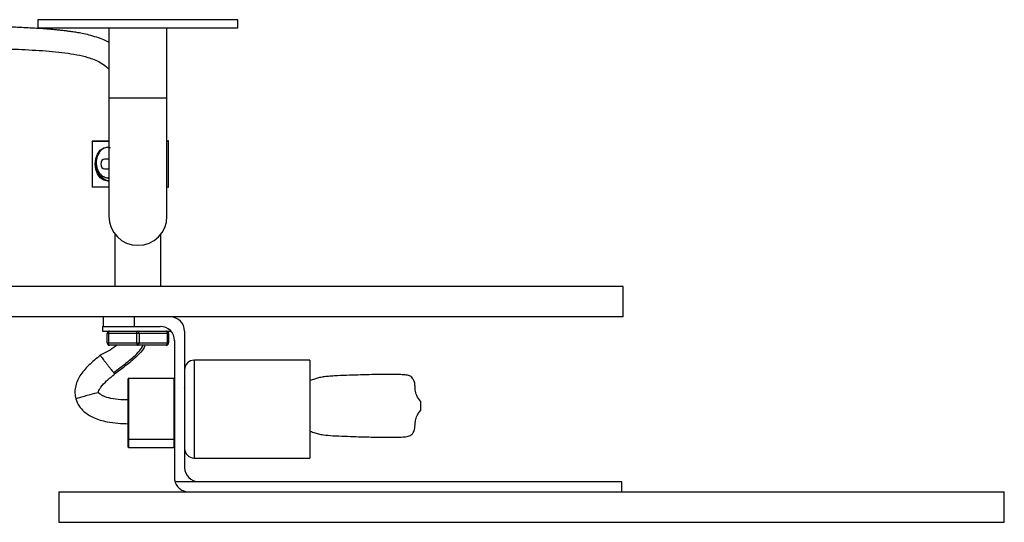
# Model space of a CAD drawing. Header units: millimetres. Extents: x -671 to 80, y -337 to 1335.
# Tile 2 of 5: x -493 to -284, y -337 to -231. Entities that reach past the tile are written whole.
import ezdxf

# ---------------------------------------------------------------- set-up
doc = ezdxf.new("R2010")
doc.units = ezdxf.units.MM

msp = doc.modelspace()

# ---------------------------------------------------------------- linework, layer by layer
at = {"color": 7, "linetype": 'Continuous', "lineweight": 25}
for p, q in [((-488.72, -230.78), (-488.72, -232.6)), ((-446.45, -230.78), (-488.72, -230.78)), ((-446.45, -232.6), (-446.45, -230.78)), ((-446.45, -232.6), (-488.72, -232.6)), ((-473.73, -232.6), (-473.73, -272.36)), ((-461.43, -272.36), (-461.43, -232.6)), ((-477.17, -256.41), (-477.29, -256.51)), ((-477.29, -256.51), (-477.29, -266.11)), ((-477.17, -256.41), (-473.73, -256.41)), ((-473.89, -257.81), (-474.37, -257.87)), ((-473.91, -257.81), (-473.96, -257.81)), ((-461.43, -256.41), (-461.18, -256.41)), ((-461.08, -266.11), (-461.08, -256.51)), ((-473.73, -260.27), (-474.65, -260.27)), ((-474.65, -262.35), (-473.73, -262.35)), ((-474.03, -264.27), (-473.86, -264.27)), ((-477.17, -266.21), (-477.29, -266.11)), ((-473.73, -266.21), (-477.17, -266.21)), ((-461.18, -266.21), (-461.43, -266.21)), ((-472.43, -276.17), (-472.43, -287.21)), ((-462.73, -287.21), (-462.73, -276.17)), ((-364.9, -287.21), (-564.9, -287.21)), ((-364.9, -293.66), (-364.9, -287.21)), ((-364.9, -293.66), (-564.9, -293.66)), ((-474.95, -293.66), (-474.95, -295.66)), ((-468.35, -293.66), (-468.35, -295.66)), ((-475.08, -295.66), (-475.08, -296.66)), ((-475.08, -295.66), (-474.95, -295.66)), ((-474.92, -295.66), (-462.84, -295.66)), ((-475.08, -296.66), (-460.61, -296.66)), ((-461.08, -297.16), (-474.08, -297.16)), ((-474.08, -299.16), (-474.08, -297.16)), ((-473.83, -297.16), (-473.83, -299.16)), ((-467.83, -299.16), (-467.83, -297.16)), ((-467.33, -297.16), (-467.33, -299.16)), ((-461.33, -299.16), (-461.33, -297.16)), ((-461.08, -297.16), (-461.08, -299.16)), ((-457.7, -296.66), (-457.7, -325.52)), ((-474.08, -299.16), (-461.08, -299.16)), ((-461.58, -299.66), (-473.58, -299.66)), ((-459.84, -298.7), (-459.84, -298.65)), ((-459.84, -298.66), (-459.84, -327.66)), ((-431.2, -302.81), (-455.7, -302.81)), ((-431.2, -302.81), (-431.2, -323.51)), ((-469.64, -321.18), (-469.64, -306.76)), ((-459.94, -306.66), (-469.54, -306.66)), ((-469.54, -306.66), (-469.54, -321.3)), ((-459.94, -321.3), (-459.94, -306.66)), ((-457.6, -308.83), (-457.7, -308.61)), ((-469.54, -319.5), (-459.94, -319.5)), ((-469.64, -321.18), (-469.54, -321.3)), ((-469.54, -321.3), (-459.94, -321.3)), ((-459.84, -321.18), (-459.94, -321.3)), ((-455.7, -323.51), (-431.2, -323.51)), ((-365.19, -328.52), (-459.72, -328.52)), ((-365.19, -330.66), (-365.19, -328.52)), ((-484.3, -330.66), (-484.3, -337.11)), ((-484.3, -330.66), (-284.3, -330.66)), ((-284.3, -337.11), (-284.3, -330.66)), ((-484.3, -337.11), (-284.3, -337.11))]:
    msp.add_line(p, q, dxfattribs=at)
at = {"color": 8, "linetype": 'Continuous', "lineweight": 25}
for p, q in [((-461.43, -247.36), (-473.73, -247.36)), ((-473.73, -256.51), (-477.29, -256.51)), ((-461.08, -256.51), (-461.43, -256.51)), ((-477.29, -266.11), (-473.73, -266.11)), ((-461.43, -266.11), (-461.08, -266.11)), ((-455.7, -302.81), (-455.7, -323.51))]:
    msp.add_line(p, q, dxfattribs=at)
at = {"color": 7, "linetype": 'Continuous', "lineweight": 25, "flags": 128}
for points in [[(-476.63, -261.31), (-476.5, -260.19), (-476.12, -259.19), (-475.53, -258.39), (-474.78, -257.88), (-473.96, -257.71), (-473.73, -257.72)], [(-474.65, -260.27), (-474.95, -260.35), (-475.2, -260.57), (-475.37, -260.91), (-475.42, -261.31), (-475.37, -261.7), (-475.2, -262.04), (-474.95, -262.27), (-474.65, -262.35)], [(-473.73, -264.89), (-473.96, -264.91), (-474.78, -264.73), (-475.53, -264.22), (-476.12, -263.42), (-476.5, -262.42), (-476.63, -261.31)], [(-476.48, -261.31), (-476.34, -262.44), (-475.94, -263.46), (-475.31, -264.24), (-474.53, -264.7), (-473.73, -264.8)], [(-473.58, -296.66), (-473.63, -296.67), (-473.68, -296.69), (-473.72, -296.74), (-473.76, -296.8), (-473.79, -296.88), (-473.81, -296.97), (-473.83, -297.06), (-473.83, -297.16)], [(-467.83, -297.16), (-467.83, -297.06), (-467.81, -296.97), (-467.79, -296.88), (-467.76, -296.8), (-467.72, -296.74), (-467.68, -296.69), (-467.63, -296.67), (-467.58, -296.66)], [(-467.33, -297.16), (-467.34, -297.06), (-467.35, -296.97), (-467.37, -296.88), (-467.41, -296.8), (-467.44, -296.74), (-467.49, -296.69), (-467.53, -296.67), (-467.58, -296.66)], [(-461.33, -297.16), (-461.34, -297.06), (-461.35, -296.97), (-461.37, -296.88), (-461.41, -296.8), (-461.44, -296.74), (-461.49, -296.69), (-461.53, -296.67), (-461.58, -296.66)], [(-473.58, -299.66), (-473.63, -299.65), (-473.68, -299.62), (-473.72, -299.57), (-473.76, -299.51), (-473.79, -299.43), (-473.81, -299.35), (-473.83, -299.25), (-473.83, -299.16)], [(-467.83, -299.16), (-467.83, -299.25), (-467.81, -299.35), (-467.79, -299.43), (-467.76, -299.51), (-467.72, -299.57), (-467.68, -299.62), (-467.63, -299.65), (-467.58, -299.66)], [(-467.58, -299.66), (-467.53, -299.65), (-467.49, -299.62), (-467.44, -299.57), (-467.41, -299.51), (-467.37, -299.43), (-467.35, -299.35), (-467.34, -299.25), (-467.33, -299.16)], [(-461.58, -299.66), (-461.53, -299.65), (-461.49, -299.62), (-461.44, -299.57), (-461.41, -299.51), (-461.37, -299.43), (-461.35, -299.35), (-461.34, -299.25), (-461.33, -299.16)]]:
    msp.add_lwpolyline(points, dxfattribs=at)
at = {"color": 8, "linetype": 'Continuous', "lineweight": 25, "flags": 128}
msp.add_lwpolyline([(-480.72, -310.96), (-480.73, -310.96), (-480.62, -310.92), (-480.22, -310.79), (-479.87, -310.69), (-479.42, -310.56), (-478.87, -310.4), (-478.28, -310.23), (-477.69, -310.07), (-477.15, -309.93), (-476.7, -309.81), (-476.37, -309.72), (-476, -309.64), (-475.91, -309.63), (-475.91, -309.63)], dxfattribs=at)
at = {"color": 7, "linetype": 'Continuous', "lineweight": 25}
for centre, radius, start, end in [((-461.18, -256.51), 0.1, 0, 90), ((-472.33, -261.22), 4.15, 146.824, 181.1497), ((-461.18, -266.11), 0.1, 270, 0), ((-467.58, -272.36), 6.15, 180, 0), ((-460.7, -296.66), 3, 0, 90), ((-462.84, -298.66), 3, 0, 90), ((-473.58, -297.16), 0.5, 90, 180), ((-461.58, -297.16), 0.5, 0, 90), ((-473.58, -299.16), 0.5, 180, 270), ((-461.58, -299.16), 0.5, 270, 0), ((-455.7, -304.81), 2, 90, 180), ((-469.54, -306.76), 0.1, 90, 180), ((-459.94, -306.76), 0.1, 0, 90), ((-469.54, -319.4), 0.0988, 180.7019, 270.6851), ((-459.94, -319.4), 0.0988, 269.3149, 359.2981), ((-455.7, -321.51), 2, 180, 270), ((-454.7, -325.52), 3, 180, 270), ((-456.84, -327.66), 3, 180, 196.6585)]:
    msp.add_arc(centre, radius, start, end, dxfattribs=at)
for points, knots in [([(-473.73, -235.58), (-473.95, -235.46), (-474.68, -235.07), (-475.94, -234.6), (-477.49, -234.12), (-478.94, -233.77), (-480.21, -233.53), (-481.26, -233.36), (-482.16, -233.24), (-483.01, -233.13), (-483.9, -233.03), (-485.03, -232.91), (-486.44, -232.79), (-488.13, -232.67), (-489.91, -232.56), (-491.71, -232.47), (-493.5, -232.39), (-495.26, -232.32), (-498.17, -232.21), (-502.23, -232.08), (-507.45, -231.93), (-512.66, -231.79), (-522.33, -231.58), (-531.58, -231.35), (-539.11, -231.54), (-540.43, -231.58)], [0, 0, 0, 0, 0.008586, 0.028813, 0.051176, 0.072514, 0.089975, 0.105002, 0.117355, 0.129448, 0.142454, 0.156413, 0.179725, 0.20553, 0.232774, 0.259971, 0.286987, 0.313696, 0.339978, 0.419443, 0.498874, 0.57802, 0.65724, 0.939862, 1, 1, 1, 1]), ([(-541.41, -236.16), (-536.54, -236.13), (-526.62, -236.08), (-514.78, -236.35), (-505.89, -236.59), (-500.11, -236.77), (-494.29, -236.97), (-489.46, -237.2), (-485.71, -237.48), (-483.02, -237.76), (-480.52, -238.15), (-478.46, -238.63), (-476.83, -239.18), (-475.51, -239.81), (-474.5, -240.45), (-473.9, -241.07), (-473.73, -241.24)], [0, 0, 0, 0, 0.211372, 0.430868, 0.513209, 0.596478, 0.681539, 0.76602, 0.807171, 0.847148, 0.885751, 0.922193, 0.944768, 0.966919, 0.990697, 1, 1, 1, 1]), ([(-475.38, -263.56), (-475.54, -263.41), (-475.68, -263.23), (-475.87, -262.92), (-475.93, -262.81), (-476.04, -262.59), (-476.08, -262.47), (-476.21, -262.11), (-476.27, -261.85), (-476.33, -261.33), (-476.34, -261.06), (-476.31, -260.53), (-476.28, -260.27), (-476.15, -259.76), (-476.07, -259.52), (-475.86, -259.07), (-475.73, -258.86), (-475.45, -258.49), (-475.3, -258.32), (-475.13, -258.18)], [0, 0, 0, 0, 0.125, 0.125, 0.1875, 0.1875, 0.25, 0.25, 0.375, 0.375, 0.5, 0.5, 0.625, 0.625, 0.75, 0.75, 0.875, 0.875, 1, 1, 1, 1]), ([(-473.38, -257.93), (-473.57, -257.87), (-474.1, -257.72), (-474.7, -257.91), (-475.05, -258.13), (-475.1, -258.17)], [0, 0, 0, 0, 0.329375, 0.904026, 1, 1, 1, 1]), ([(-475.44, -263.68), (-475.4, -263.76), (-475.2, -264.14), (-474.64, -264.55), (-474.04, -264.85), (-473.71, -264.79), (-473.66, -264.78)], [0, 0, 0, 0, 0.092716, 0.507103, 0.921507, 1, 1, 1, 1]), ([(-473.83, -264.25), (-473.86, -264.25), (-474.12, -264.33), (-474.65, -264.15), (-475.13, -263.84), (-475.35, -263.59), (-475.38, -263.56)], [0, 0, 0, 0, 0.045327, 0.488659, 0.931991, 1, 1, 1, 1]), ([(-472.01, -299.66), (-472.1, -299.73), (-473.19, -300.57), (-474.42, -301.2), (-475.53, -301.78)], [0, 0, 0, 0, 0.089006, 1, 1, 1, 1]), ([(-472.72, -305.43), (-471.79, -304.74), (-469.98, -303.4), (-467.92, -301.61), (-466.77, -300.31), (-466.55, -299.74), (-466.52, -299.66)], [0, 0, 0, 0, 0.40593, 0.788659, 0.966878, 1, 1, 1, 1]), ([(-466.09, -299.66), (-466.15, -299.81), (-466.39, -300.46), (-467.6, -301.86), (-469.71, -303.68), (-471.53, -305.03), (-472.46, -305.72)], [0, 0, 0, 0, 0.055148, 0.234324, 0.609524, 1, 1, 1, 1]), ([(-475.53, -301.78), (-476.37, -302.46), (-477.96, -303.75), (-479.9, -305.97), (-480.81, -308.08), (-480.97, -309.77), (-480.81, -310.57), (-480.73, -310.97)], [0, 0, 0, 0, 0.289995, 0.549011, 0.781937, 0.89334, 1, 1, 1, 1]), ([(-475.52, -301.8), (-475.52, -301.8), (-475.54, -301.79), (-475.4, -301.99), (-475.15, -302.33), (-474.86, -302.71), (-474.5, -303.19), (-474.08, -303.73), (-473.65, -304.27), (-473.26, -304.76), (-472.94, -305.16), (-472.79, -305.34), (-472.72, -305.43)], [0, 0, 0, 0, 0.0614784, 0.2052579, 0.2922427, 0.3881659, 0.4918788, 0.5997919, 0.7081801, 0.8131431, 0.9108993, 1, 1, 1, 1]), ([(-475.91, -309.63), (-475.91, -309.62), (-475.92, -309.61), (-475.92, -309.53), (-475.87, -309.32), (-475.71, -308.95), (-475.2, -308.17), (-474.1, -307.05), (-473.05, -306.2), (-472.46, -305.72)], [0, 0, 0, 0, 0.002831, 0.009563, 0.045154, 0.120777, 0.234888, 0.570952, 1, 1, 1, 1]), ([(-472.46, -305.72), (-472.46, -305.72), (-472.48, -305.71), (-472.56, -305.62), (-472.62, -305.55), (-472.72, -305.43)], [0, 0, 0, 0, 0.5, 0.5, 1, 1, 1, 1]), ([(-407.78, -311.47), (-408.08, -311.1), (-408.65, -310.37), (-408.92, -309.18), (-408.94, -308.3), (-409.01, -307.69), (-409.15, -307.19), (-409.38, -306.75), (-409.62, -306.39), (-409.9, -306.21), (-410.33, -306.04), (-411.13, -305.89), (-412.43, -305.85), (-414.21, -305.82), (-416.35, -305.83), (-418.7, -305.87), (-421.06, -305.95), (-423.52, -306.03), (-425.59, -306.11), (-427.24, -306.23), (-428.37, -306.35), (-429.41, -306.52), (-430.3, -306.83), (-430.85, -307.04), (-431.2, -307.12), (-431.2, -307.12)], [0, 0, 0, 0, 0.049656, 0.097242, 0.130845, 0.148104, 0.162416, 0.185187, 0.2045, 0.212858, 0.221708, 0.255325, 0.298707, 0.36091, 0.444851, 0.5272, 0.611687, 0.697004, 0.790438, 0.835122, 0.875949, 0.916263, 0.954233, 0.999749, 1, 1, 1, 1]), ([(-469.64, -311.23), (-470.16, -311.23), (-471.4, -311.22), (-473.17, -310.95), (-474.59, -310.56), (-475.38, -310.14), (-475.7, -309.9), (-475.85, -309.74), (-475.9, -309.66), (-475.91, -309.64), (-475.91, -309.63), (-475.91, -309.63)], [0, 0, 0, 0, 0.233607, 0.557187, 0.807442, 0.896517, 0.957871, 0.989668, 0.996792, 0.998802, 1, 1, 1, 1]), ([(-480.73, -310.97), (-480.52, -311.5), (-480.12, -312.51), (-478.84, -313.9), (-476.84, -315.12), (-473.61, -316.08), (-471.06, -316.19), (-469.54, -316.26)], [0, 0, 0, 0, 0.130064, 0.242952, 0.42276, 0.655559, 1, 1, 1, 1]), ([(-407.78, -311.49), (-407.78, -311.49), (-407.78, -311.48), (-407.78, -311.64), (-407.78, -311.93), (-407.78, -312.3), (-407.78, -312.7), (-407.78, -313.07), (-407.78, -313.33), (-407.78, -313.47), (-407.78, -313.46), (-407.78, -313.45)], [0, 0, 0, 0, 0.074555, 0.199255, 0.323955, 0.448654, 0.573354, 0.698054, 0.822753, 0.947453, 1, 1, 1, 1]), ([(-431.2, -317.85), (-431.1, -317.87), (-430.8, -317.94), (-430.19, -318.14), (-429.46, -318.41), (-428.09, -318.65), (-426.18, -318.8), (-423.86, -318.9), (-421.5, -318.97), (-419.32, -319.05), (-417.26, -319.09), (-415.25, -319.11), (-413.31, -319.1), (-411.7, -319.09), (-410.6, -318.95), (-410.01, -318.79), (-409.75, -318.63), (-409.61, -318.5), (-409.48, -318.33), (-409.32, -318.07), (-409.13, -317.69), (-408.92, -316.91), (-408.96, -315.92), (-408.72, -314.9), (-408.31, -314.12), (-407.98, -313.7), (-407.78, -313.47)], [0, 0, 0, 0, 0.013992, 0.038506, 0.086264, 0.129654, 0.202838, 0.292027, 0.377404, 0.455472, 0.524373, 0.59686, 0.670231, 0.730684, 0.76866, 0.787976, 0.795771, 0.80267, 0.809751, 0.821192, 0.836613, 0.855287, 0.906126, 0.943086, 0.967773, 1, 1, 1, 1]), ([(-459.72, -328.52), (-459.65, -328.74), (-459.57, -328.93), (-459.38, -329.27), (-459.28, -329.42), (-458.96, -329.81), (-458.72, -330.02), (-458.22, -330.34), (-457.96, -330.46), (-457.42, -330.61), (-457.13, -330.66), (-456.84, -330.66)], [0, 0, 0, 0, 0.125, 0.125, 0.25, 0.25, 0.5, 0.5, 0.75, 0.75, 1, 1, 1, 1])]:
    msp.add_open_spline(points, degree=3, knots=knots, dxfattribs=at)
msp.add_open_spline([(-475.11, -258.16), (-475.11, -258.17), (-475.12, -258.18), (-475.13, -258.18)], degree=3, dxfattribs=at)

doc.saveas('drawing.dxf')
